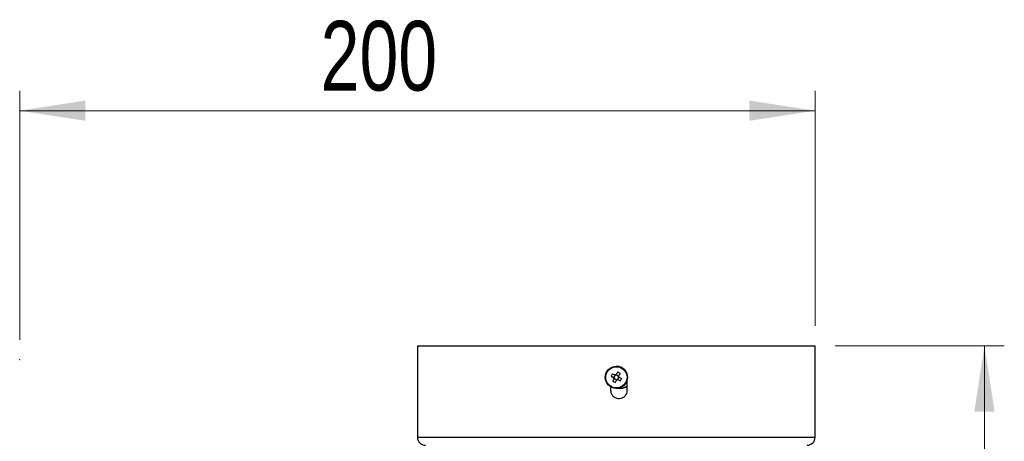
# Model space of a CAD drawing. Header units: millimetres. Extents: x 73 to 180, y 34 to 171.
# Tile 43 of 59: x 73 to 123, y 150 to 171. Entities that reach past the tile are written whole.
import ezdxf

# ---------------------------------------------------------------- set-up
doc = ezdxf.new("R2010")
doc.units = ezdxf.units.MM
doc.header["$PDSIZE"] = -1
doc.styles.add('SLDTEXTSTYLE0', font='TXT', dxfattribs={"width": 0.75})
doc.dimstyles.new('SLDDIMSTYLE0', dxfattribs={"dimtxt": 3.5, "dimasz": 3.302, "dimexe": 0, "dimexo": 0.0625, "dimgap": 0.875, "dimtad": 1, "dimlfac": 5, "dimrnd": 1e-09, "dimzin": 12, "dimdsep": 46, "dimtxsty": 'SLDTEXTSTYLE0', "dimsah": 1, "dimcen": 0.09, "dimadec": 0, "dimazin": 3, "dimtfac": 1, "dimtofl": 0, "dimtmove": 0, "dimatfit": 3, "dimfxl": 0, "dimfrac": 2, "dimtolj": 1, "dimtzin": 12, "dimarcsym": 0})

# ---------------------------------------------------------------- blocks, each defined once
blk = doc.blocks.new('_D')
at = {"color": 7, "linetype": 'Continuous', "lineweight": 18}
for p, q in [((114.433, 154.632), (122.945, 154.632)), ((121.945, 114.632), (121.945, 154.632)), ((117.324, 114.632), (122.945, 114.632))]:
    blk.add_line(p, q, dxfattribs=at)
for points in [[(121.945, 154.632), (121.437, 151.33), (122.453, 151.33)], [(121.945, 114.632), (122.453, 117.934), (121.437, 117.934)]]:
    blk.add_solid(points, dxfattribs=at)
at = {"color": 7, "linetype": 'Continuous', "lineweight": 18, "insert": (117.433, 130.798), "char_height": 3.5, "attachment_point": 1, "rotation": 90, "style": 'SLDTEXTSTYLE0'}
blk.add_mtext('200', dxfattribs=at)
blk = doc.blocks.new('_D_1')
at = {"color": 7, "linetype": 'Continuous', "lineweight": 18}
for p, q in [((73.433, 154.935), (73.433, 167.453)), ((113.433, 155.632), (113.433, 167.453)), ((113.433, 166.453), (73.433, 166.453))]:
    blk.add_line(p, q, dxfattribs=at)
for points in [[(73.433, 166.453), (76.735, 165.945), (76.735, 166.961)], [(113.433, 166.453), (110.131, 166.961), (110.131, 165.945)]]:
    blk.add_solid(points, dxfattribs=at)
at = {"color": 7, "linetype": 'Continuous', "lineweight": 18, "insert": (88.567, 170.965), "char_height": 3.5, "attachment_point": 1, "style": 'SLDTEXTSTYLE0'}
blk.add_mtext('200', dxfattribs=at)

msp = doc.modelspace()

# ---------------------------------------------------------------- linework, layer by layer
at = {"color": 7, "linetype": 'Continuous', "lineweight": 25}
for p, q in [((93.433, 154.6319), (93.433, 150.0319)), ((93.433, 154.6319), (103.433, 154.6319)), ((103.433, 154.6319), (113.433, 154.6319)), ((113.433, 150.0319), (113.433, 154.6319)), ((103.4398, 153.6082), (103.4373, 153.6082)), ((103.1693, 153.0999), (103.3014, 153.033)), ((103.1693, 153.0999), (103.3111, 153.0297)), ((103.236, 153.232), (103.3681, 153.1651)), ((103.3286, 153.0644), (103.3111, 153.0297)), ((103.3312, 153.0195), (103.3111, 153.0297)), ((103.325, 152.9874), (103.3351, 153.0074)), ((103.3778, 153.1618), (103.3603, 153.1271)), ((103.41, 153.1556), (103.4201, 153.1757)), ((103.4875, 153.3148), (103.4201, 153.1757)), ((103.4548, 153.1582), (103.4201, 153.1757)), ((103.5522, 153.109), (103.5175, 153.1265)), ((103.5486, 153.032), (103.5661, 153.0667)), ((103.5698, 153.0633), (103.7024, 152.9965)), ((103.1655, 152.3719), (103.1655, 152.5585)), ((103.252, 152.8483), (103.325, 152.9874)), ((103.325, 152.9874), (103.3597, 152.9699)), ((103.4224, 152.9382), (103.4571, 152.9207)), ((103.4994, 152.9346), (103.4793, 152.9447)), ((103.4994, 152.9346), (103.5169, 152.9692)), ((103.6357, 152.8644), (103.4994, 152.9346)), ((103.503, 152.9312), (103.6357, 152.8644)), ((103.9655, 152.8554), (103.9655, 152.3719)), ((103.4373, 152.4882), (103.4398, 152.4882)), ((103.6191, 152.4882), (103.6216, 152.4882))]:
    msp.add_line(p, q, dxfattribs=at)
at = {"color": 1, "linetype": 'Continuous', "lineweight": 25}
for p, q in [((93.433, 150.0319), (103.433, 150.0319)), ((103.433, 150.0319), (113.433, 150.0319))]:
    msp.add_line(p, q, dxfattribs=at)
at = {"color": 7, "linetype": 'Continuous', "lineweight": 25}
for centre, radius in [((103.4373, 153.0482), 0.56), ((103.4369, 153.0482), 0.5349)]:
    msp.add_circle(centre, radius, dxfattribs=at)
for centre, radius, start, end in [((103.4397, 153.0482), 0.56, 270.00157, 89.99843), ((105.1303, 152.1926), 2.1607, 151.24516, 155.17042), ((103.4356, 153.0482), 0.135, 186.43721, 209.97522), ((103.4386, 153.0482), 0.1112, 171.63745, 194.92452), ((103.4386, 153.0482), 0.1112, 134.77796, 171.63762), ((103.4386, 153.0482), 0.1112, 194.92453, 201.4879), ((103.4386, 153.0482), 0.1112, 201.48783, 224.77542), ((103.4386, 153.0482), 0.1112, 111.48952, 134.77785), ((103.4356, 153.0482), 0.135, 96.43781, 119.97729), ((103.4386, 153.0482), 0.1112, 104.92566, 111.48944), ((103.4386, 153.0482), 0.1112, 81.63681, 104.92567), ((210.0742, 99.2063), 119.5342, 153.085473, 153.156618), ((103.4386, 153.0482), 0.1112, 44.77531, 81.63665), ((102.5568, 151.3075), 2.2125, 61.28937, 65.12259), ((103.4386, 153.0482), 0.1112, 314.77796, 351.63762), ((103.4386, 153.0482), 0.1112, 21.48783, 44.77542), ((103.4386, 153.0482), 0.1112, 14.92453, 21.4879), ((103.4386, 153.0482), 0.1112, 351.63745, 14.92452), ((210.2063, 99.1396), 119.5342, 153.085473, 153.156618), ((103.4356, 153.0482), 0.135, 6.43721, 29.97522), ((101.6792, 153.9352), 2.2303, 331.30643, 335.10914), ((209.5793, 99.4418), 118.9863, 153.258983, 153.330346), ((104.299, 154.7574), 2.1774, 241.25843, 245.15353), ((103.4386, 153.0482), 0.1112, 224.77531, 261.63665), ((209.7114, 99.3751), 118.9863, 153.258983, 153.330346), ((103.4386, 153.0482), 0.1112, 261.63681, 284.92567), ((103.4356, 153.0482), 0.135, 276.43781, 299.97729), ((103.4386, 153.0482), 0.1112, 284.92566, 291.48944), ((103.4386, 153.0482), 0.1112, 291.48952, 314.77785), ((103.6191, 153.0481), 0.56, 260.78364, 308.21468), ((103.6216, 153.0481), 0.56, 270.0002, 307.89307), ((93.833, 150.0319), 0.4, 180, 270), ((113.033, 150.0319), 0.4, 270, 0)]:
    msp.add_arc(centre, radius, start, end, dxfattribs=at)
for centre, major_axis, ratio, start_param, end_param in [((103.4279, 153.0544), (0.095, -0.031), 0.9735048, 2.623794, 3.36262), ((103.4464, 153.0605), (-0.0255, 0.0949), 0.9839795, 5.1917873, 5.9306132), ((103.4525, 153.042), (0.0005, 0.0976), 0.9898872, 3.8760916, 4.6149175), ((103.434, 153.0359), (0.0736, 0.0668), 0.9763528, 3.1300282, 3.8688542)]:
    msp.add_ellipse(centre, major_axis=major_axis, ratio=ratio, start_param=start_param, end_param=end_param, dxfattribs=at)
for points, knots in [([(103.3014, 153.033), (103.3025, 153.0325), (103.3105, 153.0289), (103.3203, 153.0245), (103.3295, 153.0203), (103.3312, 153.0195)], [0, 0, 0, 0, 0.1167429, 0.8393822, 1, 1, 1, 1]), ([(103.3351, 153.0074), (103.3342, 153.0059), (103.3291, 152.9976), (103.3237, 152.9888), (103.3192, 152.9817), (103.3186, 152.9807)], [0, 0, 0, 0, 0.1606178, 0.8832571, 1, 1, 1, 1]), ([(103.3979, 153.1516), (103.3962, 153.1524), (103.387, 153.1566), (103.3772, 153.161), (103.3692, 153.1646), (103.3681, 153.1651)], [0, 0, 0, 0, 0.1606178, 0.8832571, 1, 1, 1, 1]), ([(103.4204, 153.1824), (103.4201, 153.1814), (103.4173, 153.1742), (103.4139, 153.1655), (103.4106, 153.1571), (103.41, 153.1556)], [0, 0, 0, 0, 0.1167429, 0.8393822, 1, 1, 1, 1]), ([(103.5421, 153.0889), (103.5427, 153.0904), (103.546, 153.0987), (103.5494, 153.1075), (103.5522, 153.1147), (103.5525, 153.1156)], [0, 0, 0, 0, 0.1606178, 0.8832571, 1, 1, 1, 1]), ([(103.5698, 153.0633), (103.5689, 153.0638), (103.5626, 153.0674), (103.5548, 153.0719), (103.5474, 153.0761), (103.546, 153.0768)], [0, 0, 0, 0, 0.1167429, 0.8393822, 1, 1, 1, 1]), ([(103.4507, 152.914), (103.4513, 152.915), (103.4558, 152.9221), (103.4612, 152.9309), (103.4663, 152.9392), (103.4672, 152.9407)], [0, 0, 0, 0, 0.1167429, 0.8393822, 1, 1, 1, 1]), ([(103.4793, 152.9447), (103.4807, 152.9439), (103.4881, 152.9397), (103.4959, 152.9353), (103.5022, 152.9317), (103.503, 152.9312)], [0, 0, 0, 0, 0.16061782, 0.88325706, 1, 1, 1, 1]), ([(103.9655, 152.3719), (103.9611, 152.3269), (103.9523, 152.237), (103.8834, 152.1174), (103.782, 152.0263), (103.6553, 151.9742), (103.5186, 151.9669), (103.3873, 152.0053), (103.2759, 152.0849), (103.1976, 152.1968), (103.1679, 152.2988), (103.166, 152.3577), (103.1655, 152.3719)], [0, 0, 0, 0, 0.10726545, 0.21452748, 0.321881, 0.42932742, 0.53673072, 0.64403608, 0.75132061, 0.85866013, 0.96602887, 1, 1, 1, 1])]:
    msp.add_open_spline(points, degree=3, knots=knots, dxfattribs=at)
at = {"color": 7, "linetype": 'Continuous', "lineweight": 0}
msp.add_point((73.433, 153.9352), dxfattribs=at)

# ---------------------------------------------------------------- dimensions: what is measured, and where the dimension line sits
at = {"color": 7, "linetype": 'Continuous', "lineweight": 18}
dim = msp.add_linear_dim(base=(73.433, 166.4534), p1=(113.433, 154.6319), p2=(73.433, 153.9352), dimstyle='SLDDIMSTYLE0', dxfattribs=at)
dim.commit()
dim.dimension.update_dxf_attribs({"geometry": '_D_1', "text_midpoint": (92.446, 166.4534), "dimtype": 160})
dim = msp.add_linear_dim(base=(121.9446, 154.6319), p1=(116.3242, 114.6319), p2=(113.433, 154.6319), angle=90, dimstyle='SLDDIMSTYLE0', dxfattribs=at)
dim.commit()
dim.dimension.update_dxf_attribs({"geometry": '_D', "text_midpoint": (121.9446, 134.6767), "dimtype": 160})

doc.saveas('drawing.dxf')
